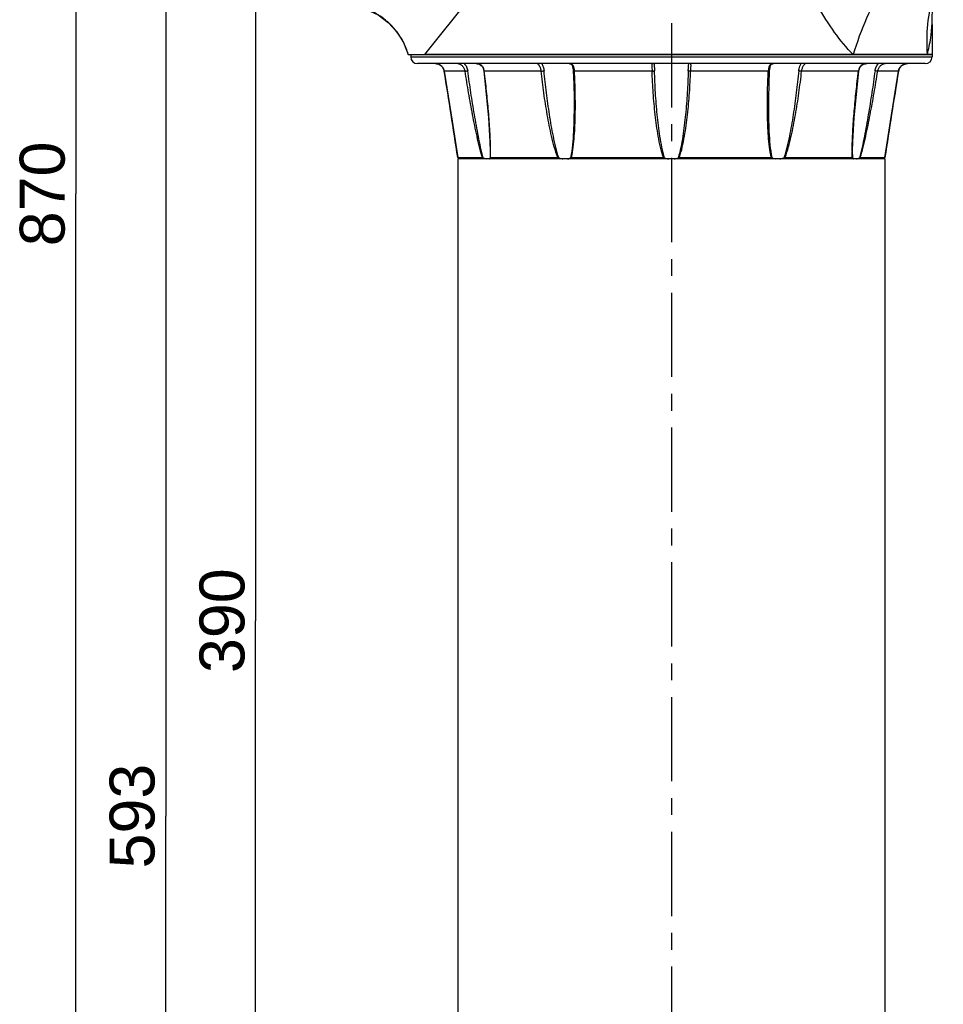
# Model space of a CAD drawing. Header units: millimetres. Extents: x 12 to 2508, y 25 to 1770.
# Tile 22 of 53: x 1310 to 1515, y 711 to 930. Entities that reach past the tile are written whole.
import ezdxf

# ---------------------------------------------------------------- set-up
doc = ezdxf.new("R2010")
doc.units = ezdxf.units.MM
doc.linetypes.add('CENTER', pattern=[0.6, 0.375, -0.075, 0.075, -0.075])
for name, color, linetype in [('ARM1_ABL4', 7, 'Continuous'), ('ARM1_PIPE_PBL5', 7, 'Continuous'), ('COVER_M_PBL14', 7, 'Continuous'), ('COVER_M_PBL24', 7, 'Continuous'), ('FLANGE_ARM1_PBL33', 7, 'Continuous'), ('FLANGE_E_PBL3', 7, 'Continuous'), ('HOLDER_M_PBL23', 7, 'Continuous'), ('HOLDER_M_PBL34', 7, 'Continuous'), ('MODULE_M_ABL1', 7, 'Continuous'), ('MODULE_M_ABL13', 7, 'Continuous'), ('new_view_6_VBL0', 7, 'Continuous')]:
    doc.layers.add(name, color=color, linetype=linetype)
doc.styles.get("Standard").update_dxf_attribs({"font": 'arial.ttf'})
doc.dimstyles.new('DIMSTYLE_11', dxfattribs={"dimtxt": 10, "dimasz": 15, "dimexe": 1, "dimexo": 0.5, "dimgap": 2.5, "dimtad": 1, "dimdsep": 46, "dimtxsty": 'Standard', "dimblk": '_FILLED', "dimblk1": '_FILLED', "dimblk2": '_FILLED', "dimcen": 0.09, "dimclrt": 134, "dimazin": 2, "dimtp": 0.8, "dimtm": 0.8, "dimtfac": 1, "dimtofl": 0, "dimtmove": 0, "dimatfit": 3, "dimldrblk": '_FILLED', "dimfxl": 1, "dimtolj": 1, "dimarcsym": 0})
doc.dimstyles.new('DIMSTYLE_5', dxfattribs={"dimtxt": 10, "dimasz": 15, "dimexe": 1, "dimexo": 0.5, "dimgap": 2.5, "dimtad": 1, "dimdsep": 46, "dimtxsty": 'Standard', "dimblk": '_FILLED', "dimblk1": '_FILLED', "dimblk2": '_FILLED', "dimcen": 0.09, "dimclrt": 134, "dimazin": 2, "dimtp": 0.5, "dimtm": 0.5, "dimtfac": 1, "dimtofl": 0, "dimtmove": 0, "dimatfit": 3, "dimldrblk": '_FILLED', "dimfxl": 1, "dimtolj": 1, "dimarcsym": 0})
doc.dimstyles.new('DIMSTYLE_6', dxfattribs={"dimtxt": 10, "dimasz": 15, "dimexe": 1, "dimexo": 0.5, "dimgap": 2.5, "dimtad": 1, "dimdec": 0, "dimdsep": 46, "dimtxsty": 'Standard', "dimblk": '_FILLED', "dimblk1": '_FILLED', "dimblk2": '_FILLED', "dimcen": 0.09, "dimclrt": 134, "dimazin": 2, "dimtp": 0.8, "dimtm": 0.8, "dimtfac": 1, "dimtdec": 0, "dimtofl": 0, "dimtmove": 0, "dimatfit": 3, "dimldrblk": '_FILLED', "dimfxl": 1, "dimtolj": 1, "dimarcsym": 0})

# ---------------------------------------------------------------- blocks, each defined once
blk = doc.blocks.new('_FILLED')
at = {"color": 0, "linetype": 'ByBlock'}
blk.add_solid([(0, 0), (-1, 0.2), (-1, -0.2)], dxfattribs=at)
blk = doc.blocks.new('*D25')
at = {"color": 134, "transparency": 16777216}
for p, q in [((254.86, 1057.09), (243.86, 1057.09)), ((244.86, 1057.09), (244.86, 984.59)), ((244.86, 912.09), (244.86, 984.59)), ((397.36, 912.09), (243.86, 912.09))]:
    blk.add_line(p, q, dxfattribs=at)
at = {"color": 134, "transparency": 16777216, "xscale": 15, "yscale": 15, "zscale": 15}
for p, rotation in [((244.86, 1057.09), 90), ((244.86, 912.09), 270)]:
    blk.add_blockref('_FILLED', p, dxfattribs=dict(at, rotation=rotation))
at = {"color": 134, "transparency": 16777216, "insert": (232.36, 984.59), "char_height": 10, "width": 23, "attachment_point": 2, "rotation": 90, "line_spacing_factor": 0.9}
blk.add_mtext('145', dxfattribs=at)
blk = doc.blocks.new('*D26')
at = {"color": 134, "transparency": 16777216}
for p, q in [((258.51, 1447.09), (243.86, 1447.09)), ((244.86, 1447.09), (244.86, 1252.09)), ((244.86, 1057.09), (244.86, 1252.09)), ((260.53, 1057.09), (243.86, 1057.09))]:
    blk.add_line(p, q, dxfattribs=at)
at = {"color": 134, "transparency": 16777216, "xscale": 15, "yscale": 15, "zscale": 15}
for p, rotation in [((244.86, 1447.09), 90), ((244.86, 1057.09), 270)]:
    blk.add_blockref('_FILLED', p, dxfattribs=dict(at, rotation=rotation))
at = {"color": 134, "transparency": 16777216, "insert": (232.36, 1252.09), "char_height": 10, "width": 23, "attachment_point": 2, "rotation": 90, "line_spacing_factor": 0.9}
blk.add_mtext('390', dxfattribs=at)
blk = doc.blocks.new('HOLDER_M_PBL23', base_point=(330.93, 1062.59))
at = {"layer": 'HOLDER_M_PBL23', "color": 7}
for p, q in [((278.81, 1126.09), (395.36, 1126.09)), ((395.36, 1119.35), (395.36, 1126.09)), ((308.56, 999.09), (266.31, 1115.22)), ((395.56, 999.09), (395.56, 1115.07)), ((395.56, 999.09), (308.56, 999.09))]:
    blk.add_line(p, q, dxfattribs=at)
at = {"layer": 'HOLDER_M_PBL23', "color": 2}
for p, q in [((282.53, 1126.09), (337.36, 1057.09)), ((369.97, 1115.29), (337.36, 1057.09)), ((267.17, 1112.86), (337.36, 1057.09)), ((337.36, 1057.09), (395.56, 1089.71))]:
    blk.add_line(p, q, dxfattribs=at)
at = {"layer": 'HOLDER_M_PBL23', "color": 7}
for points in [[(278.81, 1126.09), (277.78, 1123.4), (276.29, 1121), (274.37, 1118.93), (272.1, 1117.25), (269.56, 1116.02), (266.83, 1115.3), (266.31, 1115.22)], [(395.56, 1115.07), (395.47, 1116.1), (395.38, 1117.91), (395.36, 1119.35)]]:
    blk.add_lwpolyline(points, dxfattribs=at)
at = {"layer": 'HOLDER_M_PBL23', "color": 2}
for points, knots in [([(369.97, 1115.29), (371.1, 1117.3), (373.47, 1121.09), (376.31, 1124.55), (377.82, 1126.09)], [0, 0, 0, 0, 0.516736, 1, 1, 1, 1]), ([(395.56, 1096.6), (393.51, 1098.58), (389.64, 1102.89), (384.69, 1110.08), (380.65, 1117.85), (378.63, 1123.33), (377.82, 1126.09)], [0, 0, 0, 0, 0.245843, 0.498068, 0.751282, 1, 1, 1, 1]), ([(395.56, 1112.79), (394.98, 1114.94), (394.17, 1119.36), (394.11, 1123.85), (394.26, 1126.09)], [0, 0, 0, 0, 0.497821, 1, 1, 1, 1]), ([(395.36, 1119.36), (395.36, 1119.24), (395.33, 1119.81), (395.31, 1120.03), (395.26, 1120.65), (395.19, 1121.39), (395.07, 1122.35), (394.92, 1123.31), (394.74, 1124.27), (394.52, 1125.19), (394.35, 1125.8), (394.26, 1126.09)], [0, 0, 0, 0, 0.049913, 0.10148, 0.162084, 0.296846, 0.43899, 0.582607, 0.724883, 0.864317, 1, 1, 1, 1]), ([(395.56, 1089.71), (393.1, 1091.39), (388.27, 1095.07), (381.52, 1101.26), (375.33, 1108.01), (371.65, 1112.83), (369.97, 1115.29)], [0, 0, 0, 0, 0.245728, 0.499996, 0.754267, 1, 1, 1, 1])]:
    blk.add_open_spline(points, degree=3, knots=knots, dxfattribs=at)
blk = doc.blocks.new('COVER_M_PBL24', base_point=(286.61, 1057.09))
at = {"layer": 'COVER_M_PBL24', "color": 7}
for p, q in [((264.86, 1114.09), (264.86, 1004.09)), ((265.86, 1115.09), (266.26, 1115.09)), ((308.36, 999.09), (266.25, 1115.1)), ((267.02, 1112.99), (267.12, 1112.99)), ((307.59, 1001.19), (307.79, 1001.19)), ((269.86, 999.09), (308.36, 999.09))]:
    blk.add_line(p, q, dxfattribs=at)
at = {"layer": 'COVER_M_PBL24', "color": 2}
for p, q in [((265.86, 1115.09), (265.86, 1108.25)), ((265.36, 1081.9), (265.36, 1097.01)), ((265.36, 1017.18), (265.36, 1077.29)), ((281.93, 1057.09), (278.19, 1057.09)), ((265.36, 1017.18), (264.86, 1017.18)), ((269.86, 1013.42), (269.86, 999.09))]:
    blk.add_line(p, q, dxfattribs=at)
at = {"layer": 'COVER_M_PBL24', "color": 7}
for centre, radius, start, end in [((265.86, 1114.09), 1, 90, 180), ((269.86, 1004.09), 5, 180, 270)]:
    blk.add_arc(centre, radius, start, end, dxfattribs=at)
at = {"layer": 'COVER_M_PBL24', "color": 2}
for points, knots in [([(264.86, 1107.36), (264.86, 1107.48), (264.91, 1107.72), (265.14, 1108.01), (265.47, 1108.2), (265.73, 1108.25), (265.86, 1108.25)], [0, 0, 0, 0, 0.235369, 0.479473, 0.735601, 1, 1, 1, 1]), ([(265.13, 1100.71), (265.18, 1101.49), (265.31, 1102.94), (265.49, 1104.97), (265.67, 1106.7), (265.8, 1107.76), (265.86, 1108.25)], [0, 0, 0, 0, 0.30997, 0.577162, 0.806335, 1, 1, 1, 1]), ([(281.93, 1057.09), (281.93, 1059.79), (281.63, 1065.14), (279.93, 1075.33), (276.37, 1086.8), (271.17, 1098.43), (267.53, 1105.27), (265.86, 1108.25)], [0, 0, 0, 0, 0.149252, 0.295722, 0.571078, 0.811223, 1, 1, 1, 1]), ([(264.86, 1100.36), (264.86, 1100.43), (264.92, 1100.58), (265.06, 1100.67), (265.13, 1100.71)], [0, 0, 0, 0, 0.43644, 1, 1, 1, 1]), ([(264.86, 1100.36), (264.86, 1100.09), (264.91, 1098.96), (265.13, 1097.83), (265.36, 1097.01)], [0, 0, 0, 0, 0.242082, 1, 1, 1, 1]), ([(265.36, 1097.01), (265.3, 1097.32), (265.19, 1098.09), (265.09, 1099.33), (265.1, 1100.26), (265.13, 1100.71)], [0, 0, 0, 0, 0.254834, 0.631275, 1, 1, 1, 1]), ([(265.36, 1097.01), (266.88, 1094.42), (269.99, 1088.77), (274.14, 1079.46), (276.78, 1070.66), (277.98, 1063.03), (278.19, 1059.08), (278.19, 1057.09)], [0, 0, 0, 0, 0.212526, 0.455172, 0.72059, 0.859335, 1, 1, 1, 1]), ([(278.19, 1057.09), (278.19, 1055.1), (277.98, 1051.15), (276.78, 1043.53), (274.14, 1034.73), (269.99, 1025.41), (266.88, 1019.77), (265.36, 1017.18)], [0, 0, 0, 0, 0.140667, 0.279412, 0.544829, 0.787476, 1, 1, 1, 1]), ([(281.93, 1057.09), (281.93, 1054.97), (281.74, 1050.73), (280.66, 1042.53), (278.23, 1032.94), (274.31, 1022.63), (271.33, 1016.32), (269.86, 1013.42)], [0, 0, 0, 0, 0.139554, 0.277466, 0.542579, 0.786227, 1, 1, 1, 1]), ([(269.86, 1013.42), (269.21, 1013.42), (267.95, 1013.6), (266.31, 1014.39), (265.32, 1015.45), (264.92, 1016.43), (264.86, 1016.93), (264.86, 1017.18)], [0, 0, 0, 0, 0.281225, 0.544973, 0.78193, 0.892456, 1, 1, 1, 1]), ([(269.86, 1013.42), (269.34, 1013.54), (268.35, 1013.91), (266.65, 1015.02), (265.67, 1016.27), (265.36, 1017.18)], [0, 0, 0, 0, 0.259987, 0.52216, 1, 1, 1, 1])]:
    blk.add_open_spline(points, degree=3, knots=knots, dxfattribs=at)
at = {"layer": 'COVER_M_PBL24', "color": 7}
for points, knots in [([(265.36, 1077.29), (265.27, 1077.43), (265.14, 1077.77), (265, 1078.54), (264.96, 1079.59), (265, 1080.65), (265.14, 1081.42), (265.27, 1081.76), (265.36, 1081.9)], [0, 0, 0, 0, 0.105215, 0.226096, 0.499969, 0.773857, 0.894768, 1, 1, 1, 1]), ([(265.36, 1081.9), (265.42, 1082.01), (265.55, 1082.2), (265.79, 1082.42), (266.04, 1082.56), (266.23, 1082.59), (266.32, 1082.59)], [0, 0, 0, 0, 0.299184, 0.558253, 0.786827, 1, 1, 1, 1]), ([(266.32, 1082.59), (266.41, 1082.59), (266.62, 1082.55), (266.91, 1082.39), (267.19, 1082.12), (267.54, 1081.61), (267.86, 1080.76), (267.99, 1079.59), (267.85, 1078.43), (267.54, 1077.57), (267.19, 1077.06), (266.91, 1076.8), (266.62, 1076.63), (266.41, 1076.59), (266.32, 1076.59)], [0, 0, 0, 0, 0.039804, 0.0838, 0.13441, 0.19302, 0.334575, 0.500109, 0.665568, 0.807031, 0.865612, 0.916206, 0.960196, 1, 1, 1, 1]), ([(267.47, 1077.51), (267.33, 1077.8), (267.12, 1078.49), (267.02, 1079.59), (267.12, 1080.68), (267.32, 1081.37), (267.46, 1081.67)], [0, 0, 0, 0, 0.231789, 0.499699, 0.767761, 1, 1, 1, 1]), ([(266.32, 1076.59), (266.23, 1076.59), (266.04, 1076.62), (265.79, 1076.76), (265.55, 1076.99), (265.42, 1077.18), (265.36, 1077.29)], [0, 0, 0, 0, 0.213173, 0.441748, 0.700817, 1, 1, 1, 1])]:
    blk.add_open_spline(points, degree=3, knots=knots, dxfattribs=at)
blk = doc.blocks.new('*D28')
at = {"color": 134, "transparency": 16777216}
for p, q in [((552.16, 1782.09), (203.86, 1782.09)), ((204.86, 1782.09), (204.86, 1347.09)), ((204.86, 912.09), (204.86, 1347.09)), ((397.36, 912.09), (203.86, 912.09))]:
    blk.add_line(p, q, dxfattribs=at)
at = {"color": 134, "transparency": 16777216, "xscale": 15, "yscale": 15, "zscale": 15}
for p, rotation in [((204.86, 1782.09), 90), ((204.86, 912.09), 270)]:
    blk.add_blockref('_FILLED', p, dxfattribs=dict(at, rotation=rotation))
at = {"color": 134, "transparency": 16777216, "insert": (192.36, 1347.09), "char_height": 10, "width": 23, "attachment_point": 2, "rotation": 90, "line_spacing_factor": 0.9}
blk.add_mtext('870', dxfattribs=at)
blk = doc.blocks.new('ARM1_PIPE_PBL5', base_point=(368.607, 1481.943))
at = {"layer": 'ARM1_PIPE_PBL5', "color": 7}
for p, q in [((289.857, 1354.893), (289.857, 1149.293)), ((384.857, 1354.893), (289.857, 1354.893)), ((384.857, 1354.893), (384.857, 1149.293))]:
    blk.add_line(p, q, dxfattribs=at)
blk = doc.blocks.new('FLANGE_ARM1_PBL33', base_point=(337.36, 1366.97))
at = {"layer": 'FLANGE_ARM1_PBL33', "color": 7}
for p, q in [((279.36, 1378.09), (279.36, 1377.59)), ((395.36, 1378.09), (282.53, 1378.09)), ((395.36, 1378.09), (395.36, 1377.59)), ((393.86, 1376.09), (280.86, 1376.09)), ((286.46, 1375.26), (286.47, 1375.25)), ((286.47, 1375.25), (286.73, 1374.74)), ((286.81, 1374.42), (288.59, 1363.27)), ((315.51, 1374.48), (315.51, 1374.48)), ((333.51, 1376.09), (333.51, 1376.08)), ((341.21, 1376.08), (341.21, 1376.08)), ((387.9, 1374.42), (387.98, 1374.75)), ((387.98, 1374.75), (388.25, 1375.26)), ((389.9, 1376.09), (389.88, 1376.09)), ((315.71, 1366.87), (315.71, 1366.87)), ((359.01, 1366.87), (359.01, 1366.87)), ((289.84, 1355.19), (289.84, 1355.19)), ((289.84, 1355.19), (295.32, 1355.19)), ((290.01, 1355.03), (289.9, 1355.14)), ((290.16, 1354.89), (290.01, 1355.03)), ((297.04, 1356.65), (297.04, 1356.64)), ((297.1, 1355.19), (312.06, 1355.19)), ((315.14, 1355.19), (335.58, 1355.19)), ((339.14, 1355.19), (359.57, 1355.19)), ((362.66, 1355.19), (377.62, 1355.19)), ((377.67, 1356.65), (377.67, 1356.65)), ((379.4, 1355.19), (384.87, 1355.19)), ((384.7, 1355.03), (384.55, 1354.89)), ((384.82, 1355.14), (384.7, 1355.03)), ((384.87, 1355.19), (384.87, 1355.19))]:
    blk.add_line(p, q, dxfattribs=at)
at = {"layer": 'FLANGE_ARM1_PBL33', "color": 2}
for p, q in [((279.36, 1377.59), (395.36, 1377.59)), ((286.81, 1374.42), (286.81, 1374.42)), ((291.44, 1374.42), (286.81, 1374.42)), ((308.37, 1374.42), (295.73, 1374.42)), ((333.07, 1374.42), (315.8, 1374.42)), ((358.92, 1374.42), (341.64, 1374.42)), ((378.98, 1374.42), (366.34, 1374.42)), ((387.9, 1374.42), (383.27, 1374.42)), ((387.9, 1374.42), (387.9, 1374.42)), ((297.04, 1356.64), (297.01, 1355.14)), ((377.7, 1355.14), (377.67, 1356.65))]:
    blk.add_line(p, q, dxfattribs=at)
at = {"layer": 'FLANGE_ARM1_PBL33', "color": 7}
for points in [[(284.84, 1376.09), (285.1, 1376.07), (285.61, 1375.94), (286.07, 1375.68), (286.46, 1375.27), (286.73, 1374.75), (286.81, 1374.42)], [(293.89, 1376.09), (294.17, 1376.08), (294.65, 1375.95), (295.07, 1375.68), (295.38, 1375.27), (295.58, 1374.75), (295.64, 1374.44)], [(295.64, 1374.44), (296.7, 1364.02), (297, 1358.71), (297.04, 1356.64)], [(314.61, 1376.09), (314.78, 1376.08), (315.07, 1375.96), (315.26, 1375.72), (315.39, 1375.36), (315.48, 1374.83), (315.51, 1374.48)], [(315.51, 1374.48), (315.63, 1371.52), (315.7, 1368.44), (315.71, 1366.87)], [(359.01, 1366.87), (359.02, 1368.43), (359.08, 1371.5), (359.2, 1374.48)], [(359.2, 1374.48), (359.23, 1374.81), (359.32, 1375.34), (359.45, 1375.71), (359.64, 1375.96), (359.92, 1376.08), (360.1, 1376.09)], [(377.67, 1356.65), (377.71, 1358.7), (378.02, 1364.01), (379.08, 1374.44)], [(379.08, 1374.44), (379.13, 1374.73), (379.32, 1375.25), (379.63, 1375.66), (380.04, 1375.94), (380.52, 1376.07), (380.82, 1376.09)], [(384.87, 1355.19), (385.3, 1357.96), (386.12, 1363.24), (387.9, 1374.42)], [(387.9, 1374.42), (387.98, 1374.73), (388.24, 1375.25), (388.63, 1375.66), (389.09, 1375.93), (389.59, 1376.07), (389.88, 1376.09)], [(288.59, 1363.28), (289.41, 1357.99), (289.84, 1355.19)]]:
    blk.add_lwpolyline(points, dxfattribs=at)
for centre, radius, start, end in [((280.86, 1377.59), 1.5, 180, 270), ((393.86, 1377.59), 1.5, 270, 360), ((337.35, 1359), 4.15, 248.6703, 261.8669), ((337.36, 1359.01), 4.16, 278.1532, 291.3096)]:
    blk.add_arc(centre, radius, start, end, dxfattribs=at)
at = {"layer": 'FLANGE_ARM1_PBL33', "color": 2}
for centre, radius, start, end in [((-1607.02, 1066.49), 1918.7, 8.65377, 9.23508), ((293.1, 1374.1), 2.65, 6.8005, 7.7047), ((381.62, 1374.1), 2.65, 172.2972, 173.1995), ((380.68, 1374.35), 1.72, 110.2835, 113.4277), ((2281.73, 1066.49), 1918.7, 170.76492, 171.34623), ((249.21, 1356.63), 47.91, 359.8995, 0.0177), ((425.5, 1356.63), 47.91, 179.9822, 180.1009)]:
    blk.add_arc(centre, radius, start, end, dxfattribs=at)
for points, knots in [([(286.81, 1374.42), (286.78, 1374.65), (286.62, 1375.11), (286.15, 1375.67), (285.52, 1376.01), (285.06, 1376.09), (284.84, 1376.09)], [0, 0, 0, 0, 0.253524, 0.507122, 0.759714, 1, 1, 1, 1]), ([(289.82, 1376.09), (289.98, 1376.09), (290.34, 1375.99), (290.83, 1375.65), (291.25, 1375.11), (291.4, 1374.65), (291.44, 1374.42)], [0, 0, 0, 0, 0.190201, 0.435933, 0.713024, 1, 1, 1, 1]), ([(291.25, 1376.1), (291.46, 1375.89), (291.73, 1375.52), (291.95, 1374.95), (292.01, 1374.65), (292.04, 1374.5)], [0, 0, 0, 0, 0.490576, 0.744352, 1, 1, 1, 1]), ([(291.44, 1374.42), (291.53, 1374.42), (291.73, 1374.45), (291.92, 1374.48), (292.04, 1374.5)], [0, 0, 0, 0, 0.416559, 1, 1, 1, 1]), ([(295.32, 1355.19), (295.08, 1355.96), (294.66, 1357.53), (293.93, 1360.71), (293.11, 1364.73), (292.24, 1369.57), (291.7, 1372.8), (291.44, 1374.42)], [0, 0, 0, 0, 0.123698, 0.248456, 0.498852, 0.749497, 1, 1, 1, 1]), ([(295.5, 1355.14), (295.28, 1355.92), (294.9, 1357.51), (294.25, 1360.72), (293.52, 1364.76), (292.74, 1369.62), (292.27, 1372.87), (292.04, 1374.5)], [0, 0, 0, 0, 0.123927, 0.24881, 0.499101, 0.749611, 1, 1, 1, 1]), ([(295.72, 1374.46), (295.69, 1374.69), (295.58, 1375.13), (295.18, 1375.69), (294.58, 1376.03), (294.12, 1376.09), (293.89, 1376.09)], [0, 0, 0, 0, 0.254432, 0.497376, 0.742512, 1, 1, 1, 1]), ([(295.73, 1374.42), (295.71, 1374.42), (295.68, 1374.42), (295.64, 1374.43), (295.64, 1374.44)], [0, 0, 0, 0, 0.706396, 1, 1, 1, 1]), ([(297.12, 1356.65), (297.12, 1358.11), (297, 1361.06), (296.68, 1365.49), (296.25, 1369.95), (295.91, 1372.93), (295.73, 1374.42)], [0, 0, 0, 0, 0.246487, 0.496314, 0.74768, 1, 1, 1, 1]), ([(307.56, 1376.09), (307.58, 1376.09), (307.61, 1376.07), (307.64, 1376.04), (307.66, 1376.02)], [0, 0, 0, 0, 0.321692, 1, 1, 1, 1]), ([(307.66, 1376.02), (307.72, 1375.96), (307.87, 1375.77), (308.08, 1375.42), (308.27, 1374.96), (308.35, 1374.6), (308.37, 1374.42)], [0, 0, 0, 0, 0.158759, 0.397071, 0.685763, 1, 1, 1, 1]), ([(308.37, 1374.42), (308.49, 1374.42), (308.7, 1374.44), (308.92, 1374.47), (309.02, 1374.5)], [0, 0, 0, 0, 0.518748, 1, 1, 1, 1]), ([(312.06, 1355.19), (311.77, 1355.96), (311.29, 1357.53), (310.69, 1359.91), (310.19, 1362.31), (309.59, 1365.53), (308.96, 1369.56), (308.56, 1372.8), (308.37, 1374.42)], [0, 0, 0, 0, 0.125369, 0.250705, 0.375919, 0.501001, 0.750761, 1, 1, 1, 1]), ([(308.51, 1376.1), (308.65, 1375.87), (308.88, 1375.35), (308.99, 1374.8), (309.02, 1374.5)], [0, 0, 0, 0, 0.467698, 1, 1, 1, 1]), ([(312.31, 1355.14), (312.05, 1355.91), (311.61, 1357.5), (311.09, 1359.91), (310.63, 1362.33), (310.1, 1365.56), (309.55, 1369.62), (309.19, 1372.87), (309.02, 1374.5)], [0, 0, 0, 0, 0.125304, 0.250632, 0.375771, 0.500827, 0.75062, 1, 1, 1, 1]), ([(315.8, 1374.42), (315.79, 1374.65), (315.76, 1374.97), (315.65, 1375.38), (315.54, 1375.64), (315.37, 1375.85), (315.07, 1376.05), (314.79, 1376.09), (314.61, 1376.09)], [0, 0, 0, 0, 0.292101, 0.42316, 0.542945, 0.654296, 0.763602, 1, 1, 1, 1]), ([(315.14, 1355.19), (315.31, 1355.96), (315.56, 1357.54), (315.78, 1359.92), (315.91, 1362.32), (316.01, 1365.54), (315.99, 1369.57), (315.88, 1372.8), (315.8, 1374.42)], [0, 0, 0, 0, 0.123153, 0.247383, 0.372168, 0.497311, 0.748307, 1, 1, 1, 1]), ([(315.8, 1374.42), (315.76, 1374.42), (315.69, 1374.42), (315.6, 1374.43), (315.54, 1374.45), (315.51, 1374.47), (315.51, 1374.48)], [0, 0, 0, 0, 0.391343, 0.699232, 0.902149, 1, 1, 1, 1]), ([(333.29, 1376.09), (333.24, 1376.09), (333.15, 1376.08), (333.04, 1375.98), (332.99, 1375.83), (332.98, 1375.62), (332.99, 1375.37), (333.03, 1374.97), (333.06, 1374.64), (333.07, 1374.42)], [0, 0, 0, 0, 0.076443, 0.14551, 0.22807, 0.337125, 0.47369, 0.633553, 1, 1, 1, 1]), ([(333.07, 1374.42), (333.13, 1374.42), (333.24, 1374.43), (333.4, 1374.44), (333.51, 1374.47), (333.58, 1374.48), (333.6, 1374.5)], [0, 0, 0, 0, 0.329992, 0.629232, 0.861223, 1, 1, 1, 1]), ([(335.58, 1355.19), (335.31, 1355.95), (334.89, 1357.53), (334.42, 1359.91), (334.05, 1362.32), (333.65, 1365.53), (333.3, 1369.57), (333.13, 1372.8), (333.07, 1374.42)], [0, 0, 0, 0, 0.125134, 0.250221, 0.375268, 0.50028, 0.750196, 1, 1, 1, 1]), ([(333.51, 1376.08), (333.51, 1375.84), (333.56, 1375.32), (333.59, 1374.79), (333.6, 1374.5)], [0, 0, 0, 0, 0.451499, 1, 1, 1, 1]), ([(335.84, 1355.14), (335.6, 1355.91), (335.22, 1357.5), (334.8, 1359.91), (334.47, 1362.33), (334.11, 1365.57), (333.8, 1369.62), (333.65, 1372.87), (333.6, 1374.5)], [0, 0, 0, 0, 0.125108, 0.250235, 0.375241, 0.500244, 0.750168, 1, 1, 1, 1]), ([(341.11, 1374.5), (341.06, 1372.87), (340.91, 1369.62), (340.6, 1365.57), (340.25, 1362.33), (339.91, 1359.91), (339.5, 1357.5), (339.12, 1355.91), (338.87, 1355.14)], [0, 0, 0, 0, 0.249833, 0.499757, 0.62476, 0.749766, 0.874892, 1, 1, 1, 1]), ([(339.14, 1355.19), (339.4, 1355.95), (339.82, 1357.53), (340.29, 1359.91), (340.66, 1362.32), (341.06, 1365.53), (341.42, 1369.57), (341.58, 1372.8), (341.64, 1374.42)], [0, 0, 0, 0, 0.125134, 0.250221, 0.375268, 0.50028, 0.750196, 1, 1, 1, 1]), ([(341.11, 1374.5), (341.12, 1374.79), (341.16, 1375.32), (341.21, 1375.84), (341.21, 1376.08)], [0, 0, 0, 0, 0.548263, 1, 1, 1, 1]), ([(341.64, 1374.42), (341.58, 1374.42), (341.47, 1374.43), (341.32, 1374.44), (341.2, 1374.47), (341.13, 1374.48), (341.11, 1374.5)], [0, 0, 0, 0, 0.329984, 0.629222, 0.861216, 1, 1, 1, 1]), ([(341.64, 1374.42), (341.65, 1374.64), (341.68, 1374.97), (341.72, 1375.37), (341.74, 1375.62), (341.73, 1375.83), (341.68, 1375.98), (341.57, 1376.08), (341.47, 1376.09), (341.43, 1376.09)], [0, 0, 0, 0, 0.366465, 0.526327, 0.662883, 0.771934, 0.854491, 0.923557, 1, 1, 1, 1]), ([(359.57, 1355.19), (359.4, 1355.96), (359.16, 1357.54), (358.93, 1359.92), (358.8, 1362.32), (358.71, 1365.54), (358.72, 1369.57), (358.84, 1372.8), (358.92, 1374.42)], [0, 0, 0, 0, 0.123153, 0.247383, 0.372168, 0.497311, 0.748307, 1, 1, 1, 1]), ([(359.86, 1376.08), (359.71, 1376.05), (359.4, 1375.94), (359.09, 1375.53), (358.96, 1375.01), (358.92, 1374.62), (358.92, 1374.42)], [0, 0, 0, 0, 0.225201, 0.448079, 0.705623, 1, 1, 1, 1]), ([(358.92, 1374.42), (358.95, 1374.42), (359.02, 1374.42), (359.12, 1374.43), (359.17, 1374.45), (359.2, 1374.47), (359.2, 1374.48)], [0, 0, 0, 0, 0.391358, 0.699253, 0.902159, 1, 1, 1, 1]), ([(365.69, 1374.5), (365.53, 1372.87), (365.17, 1369.62), (364.61, 1365.56), (364.08, 1362.33), (363.63, 1359.91), (363.1, 1357.5), (362.67, 1355.91), (362.4, 1355.14)], [0, 0, 0, 0, 0.24938, 0.499173, 0.624229, 0.749369, 0.874696, 1, 1, 1, 1]), ([(362.66, 1355.19), (362.95, 1355.96), (363.43, 1357.53), (364.02, 1359.91), (364.53, 1362.31), (365.12, 1365.53), (365.75, 1369.56), (366.16, 1372.8), (366.34, 1374.42)], [0, 0, 0, 0, 0.125369, 0.250705, 0.37592, 0.501001, 0.750761, 1, 1, 1, 1]), ([(365.69, 1374.5), (365.71, 1374.65), (365.79, 1375.21), (366, 1375.76), (366.21, 1376.11)], [0, 0, 0, 0, 0.271527, 1, 1, 1, 1]), ([(366.34, 1374.42), (366.23, 1374.42), (366.01, 1374.44), (365.79, 1374.47), (365.69, 1374.5)], [0, 0, 0, 0, 0.518741, 1, 1, 1, 1]), ([(366.34, 1374.42), (366.37, 1374.65), (366.45, 1374.98), (366.62, 1375.38), (366.76, 1375.63), (366.89, 1375.83), (367, 1375.97), (367.08, 1376.05), (367.13, 1376.08), (367.14, 1376.09), (367.15, 1376.09)], [0, 0, 0, 0, 0.365961, 0.534601, 0.68613, 0.813636, 0.910366, 0.972281, 0.990112, 1, 1, 1, 1]), ([(377.59, 1356.65), (377.59, 1358.11), (377.71, 1361.06), (378.03, 1365.49), (378.46, 1369.95), (378.8, 1372.93), (378.98, 1374.42)], [0, 0, 0, 0, 0.246487, 0.496314, 0.74768, 1, 1, 1, 1]), ([(378.98, 1374.42), (379.01, 1374.42), (379.03, 1374.42), (379.07, 1374.43), (379.08, 1374.44)], [0, 0, 0, 0, 0.706367, 1, 1, 1, 1]), ([(380, 1375.94), (379.86, 1375.87), (379.59, 1375.71), (379.18, 1375.24), (379.03, 1374.77), (378.99, 1374.46)], [0, 0, 0, 0, 0.24782, 0.492856, 1, 1, 1, 1]), ([(382.67, 1374.5), (382.45, 1372.87), (381.97, 1369.62), (381.19, 1364.76), (380.47, 1360.72), (379.81, 1357.51), (379.43, 1355.92), (379.22, 1355.14)], [0, 0, 0, 0, 0.250389, 0.500899, 0.75119, 0.876073, 1, 1, 1, 1]), ([(379.4, 1355.19), (379.63, 1355.96), (380.05, 1357.53), (380.79, 1360.71), (381.6, 1364.73), (382.48, 1369.57), (383.01, 1372.8), (383.27, 1374.42)], [0, 0, 0, 0, 0.123698, 0.248456, 0.498852, 0.749497, 1, 1, 1, 1]), ([(382.67, 1374.5), (382.72, 1374.81), (382.9, 1375.4), (383.26, 1375.91), (383.48, 1376.11)], [0, 0, 0, 0, 0.508956, 1, 1, 1, 1]), ([(383.27, 1374.42), (383.19, 1374.42), (382.99, 1374.45), (382.79, 1374.48), (382.67, 1374.5)], [0, 0, 0, 0, 0.416552, 1, 1, 1, 1]), ([(383.27, 1374.42), (383.31, 1374.65), (383.47, 1375.11), (383.88, 1375.65), (384.37, 1375.99), (384.73, 1376.09), (384.89, 1376.09)], [0, 0, 0, 0, 0.286991, 0.564076, 0.809799, 1, 1, 1, 1]), ([(389.88, 1376.09), (389.65, 1376.09), (389.19, 1376.01), (388.56, 1375.67), (388.1, 1375.11), (387.94, 1374.65), (387.9, 1374.42)], [0, 0, 0, 0, 0.240309, 0.492906, 0.746498, 1, 1, 1, 1]), ([(315.71, 1366.87), (315.71, 1365.88), (315.69, 1363.91), (315.58, 1360.96), (315.38, 1358.03), (315.14, 1356.09), (314.94, 1355.14)], [0, 0, 0, 0, 0.251342, 0.50208, 0.752003, 1, 1, 1, 1]), ([(359.77, 1355.14), (359.58, 1356.09), (359.33, 1358.03), (359.13, 1360.96), (359.03, 1363.91), (359.01, 1365.88), (359.01, 1366.87)], [0, 0, 0, 0, 0.247997, 0.49792, 0.748658, 1, 1, 1, 1]), ([(297.1, 1355.19), (297.1, 1355.3), (297.12, 1355.75), (297.12, 1356.21), (297.12, 1356.55)], [0, 0, 0, 0, 0.247907, 1, 1, 1, 1]), ([(377.62, 1355.19), (377.61, 1355.3), (377.6, 1355.75), (377.59, 1356.21), (377.59, 1356.55)], [0, 0, 0, 0, 0.247906, 1, 1, 1, 1])]:
    blk.add_open_spline(points, degree=3, knots=knots, dxfattribs=at)
for points in [[(360.1, 1376.09), (360.02, 1376.09), (359.94, 1376.09), (359.86, 1376.08)], [(380.41, 1376.06), (380.3, 1376.04), (380.19, 1376.01), (380.09, 1375.97)], [(380.82, 1376.09), (380.68, 1376.09), (380.55, 1376.08), (380.41, 1376.06)]]:
    blk.add_open_spline(points, degree=3, dxfattribs=at)
at = {"layer": 'FLANGE_ARM1_PBL33', "color": 7}
for points, knots in [([(289.84, 1355.19), (289.84, 1355.19), (289.85, 1355.18), (289.86, 1355.16), (289.88, 1355.15), (289.9, 1355.14)], [0, 0, 0, 0, 0.091486, 0.302251, 1, 1, 1, 1]), ([(295.5, 1355.14), (295.46, 1355.15), (295.41, 1355.17), (295.34, 1355.19), (295.32, 1355.19)], [0, 0, 0, 0, 0.5666, 1, 1, 1, 1]), ([(295.5, 1355.14), (295.56, 1355.11), (295.78, 1355.01), (296.01, 1354.93), (296.19, 1354.89)], [0, 0, 0, 0, 0.273436, 1, 1, 1, 1]), ([(296.78, 1354.89), (296.84, 1354.91), (296.94, 1354.98), (296.99, 1355.08), (297.01, 1355.14)], [0, 0, 0, 0, 0.509392, 1, 1, 1, 1]), ([(297.1, 1355.19), (297.08, 1355.19), (297.04, 1355.18), (297.02, 1355.15), (297.01, 1355.14)], [0, 0, 0, 0, 0.555205, 1, 1, 1, 1]), ([(312.31, 1355.14), (312.29, 1355.14), (312.21, 1355.17), (312.12, 1355.19), (312.06, 1355.19)], [0, 0, 0, 0, 0.26227, 1, 1, 1, 1]), ([(312.31, 1355.14), (312.39, 1355.11), (312.69, 1355), (313.01, 1354.93), (313.24, 1354.89)], [0, 0, 0, 0, 0.255332, 1, 1, 1, 1]), ([(314.27, 1354.89), (314.34, 1354.9), (314.57, 1354.96), (314.79, 1355.05), (314.94, 1355.14)], [0, 0, 0, 0, 0.267606, 1, 1, 1, 1]), ([(315.14, 1355.19), (315.12, 1355.19), (315.05, 1355.18), (314.98, 1355.16), (314.94, 1355.14)], [0, 0, 0, 0, 0.281313, 1, 1, 1, 1]), ([(335.84, 1355.14), (335.82, 1355.14), (335.73, 1355.17), (335.64, 1355.19), (335.58, 1355.19)], [0, 0, 0, 0, 0.242297, 1, 1, 1, 1]), ([(339.14, 1355.19), (339.11, 1355.19), (339.02, 1355.18), (338.94, 1355.16), (338.87, 1355.14)], [0, 0, 0, 0, 0.256999, 1, 1, 1, 1]), ([(359.77, 1355.14), (359.76, 1355.14), (359.7, 1355.18), (359.63, 1355.19), (359.57, 1355.19)], [0, 0, 0, 0, 0.22419, 1, 1, 1, 1]), ([(359.77, 1355.14), (359.82, 1355.11), (360.03, 1354.99), (360.26, 1354.93), (360.44, 1354.89)], [0, 0, 0, 0, 0.234267, 1, 1, 1, 1]), ([(361.47, 1354.89), (361.55, 1354.9), (361.86, 1354.96), (362.17, 1355.05), (362.4, 1355.14)], [0, 0, 0, 0, 0.243825, 1, 1, 1, 1]), ([(362.66, 1355.19), (362.64, 1355.19), (362.55, 1355.18), (362.46, 1355.16), (362.4, 1355.14)], [0, 0, 0, 0, 0.233935, 1, 1, 1, 1]), ([(377.7, 1355.14), (377.7, 1355.15), (377.67, 1355.18), (377.64, 1355.19), (377.62, 1355.19)], [0, 0, 0, 0, 0.444796, 1, 1, 1, 1]), ([(377.7, 1355.14), (377.72, 1355.08), (377.78, 1354.98), (377.88, 1354.91), (377.93, 1354.89)], [0, 0, 0, 0, 0.490608, 1, 1, 1, 1]), ([(378.53, 1354.89), (378.58, 1354.9), (378.82, 1354.97), (379.05, 1355.06), (379.22, 1355.14)], [0, 0, 0, 0, 0.225245, 1, 1, 1, 1]), ([(379.4, 1355.19), (379.37, 1355.19), (379.31, 1355.17), (379.25, 1355.15), (379.22, 1355.14)], [0, 0, 0, 0, 0.433395, 1, 1, 1, 1]), ([(384.82, 1355.14), (384.83, 1355.15), (384.85, 1355.16), (384.87, 1355.18), (384.87, 1355.19), (384.87, 1355.19)], [0, 0, 0, 0, 0.697766, 0.908534, 1, 1, 1, 1])]:
    blk.add_open_spline(points, degree=3, knots=knots, dxfattribs=at)
blk = doc.blocks.new('ARM1_ABL4', base_point=(368.61, 1469.84))
at = {"layer": 'ARM1_PIPE_PBL5'}
blk.add_blockref('ARM1_PIPE_PBL5', (368.61, 1481.94), dxfattribs=at)
at = {"layer": 'FLANGE_ARM1_PBL33'}
blk.add_blockref('FLANGE_ARM1_PBL33', (337.36, 1366.97), dxfattribs=at)
blk = doc.blocks.new('*D35')
at = {"color": 134, "transparency": 16777216}
for p, q in [((269.36, 1505.09), (223.86, 1505.09)), ((224.86, 1505.09), (224.86, 1208.59)), ((224.86, 912.09), (224.86, 1208.59)), ((397.36, 912.09), (223.86, 912.09))]:
    blk.add_line(p, q, dxfattribs=at)
at = {"color": 134, "transparency": 16777216, "xscale": 15, "yscale": 15, "zscale": 15}
for p, rotation in [((224.86, 1505.09), 90), ((224.86, 912.09), 270)]:
    blk.add_blockref('_FILLED', p, dxfattribs=dict(at, rotation=rotation))
at = {"color": 134, "transparency": 16777216, "insert": (212.36, 1208.59), "char_height": 10, "width": 23, "attachment_point": 2, "rotation": 90, "line_spacing_factor": 0.9}
blk.add_mtext('593', dxfattribs=at)
blk = doc.blocks.new('HOLDER_M_PBL34', base_point=(330.93, 1441.59))
at = {"layer": 'HOLDER_M_PBL34', "color": 7}
for p, q in [((266.31, 1388.96), (308.56, 1505.09)), ((395.56, 1505.09), (308.56, 1505.09)), ((395.56, 1389.12), (395.56, 1505.09)), ((395.36, 1384.83), (395.36, 1378.09)), ((278.81, 1378.09), (395.36, 1378.09))]:
    blk.add_line(p, q, dxfattribs=at)
at = {"layer": 'HOLDER_M_PBL34', "color": 2}
for p, q in [((337.36, 1447.09), (267.17, 1391.33)), ((282.53, 1378.09), (337.36, 1447.09)), ((337.36, 1447.09), (369.97, 1388.89)), ((395.56, 1414.48), (337.36, 1447.09))]:
    blk.add_line(p, q, dxfattribs=at)
at = {"layer": 'HOLDER_M_PBL34', "color": 7}
for points in [[(266.31, 1388.97), (266.83, 1388.89), (269.56, 1388.16), (272.1, 1386.94), (274.37, 1385.26), (276.29, 1383.19), (277.78, 1380.79), (278.81, 1378.09)], [(395.36, 1384.83), (395.38, 1386.28), (395.47, 1388.08), (395.56, 1389.12)]]:
    blk.add_lwpolyline(points, dxfattribs=at)
at = {"layer": 'HOLDER_M_PBL34', "color": 2}
for centre, radius, start, end in [((264.35, 1374.07), 15.02, 75.4846, 82.5081), ((264.36, 1374.09), 15, 70.5411, 75.4889), ((264.36, 1374.09), 15, 64.8519, 70.5335), ((264.36, 1374.1), 15, 59.6609, 64.8517), ((264.34, 1374.07), 15.03, 53.7221, 59.6549), ((264.36, 1374.1), 14.99, 48.74, 53.7226), ((264.34, 1374.08), 15.02, 42.1857, 48.7315), ((264.36, 1374.09), 15, 37.7356, 42.1862), ((264.34, 1374.08), 15.02, 29.9503, 37.7276), ((264.38, 1374.11), 14.97, 26.6779, 29.9475), ((264.32, 1374.08), 15.04, 15.6821, 26.6662), ((264.45, 1374.12), 14.91, 15.4656, 15.6672)]:
    blk.add_arc(centre, radius, start, end, dxfattribs=at)
for points, knots in [([(395.56, 1414.48), (393.1, 1412.8), (388.27, 1409.12), (381.52, 1402.93), (375.33, 1396.18), (371.65, 1391.35), (369.97, 1388.89)], [0, 0, 0, 0, 0.245728, 0.499996, 0.754267, 1, 1, 1, 1]), ([(395.56, 1407.58), (393.51, 1405.6), (389.64, 1401.29), (384.69, 1394.11), (380.65, 1386.33), (378.63, 1380.86), (377.82, 1378.09)], [0, 0, 0, 0, 0.245843, 0.498069, 0.751282, 1, 1, 1, 1]), ([(395.56, 1391.4), (394.98, 1389.25), (394.17, 1384.83), (394.11, 1380.33), (394.26, 1378.09)], [0, 0, 0, 0, 0.497821, 1, 1, 1, 1]), ([(377.82, 1378.09), (376.31, 1379.63), (373.47, 1383.1), (371.1, 1386.88), (369.97, 1388.89)], [0, 0, 0, 0, 0.483272, 1, 1, 1, 1]), ([(394.26, 1378.09), (394.45, 1378.69), (394.76, 1379.93), (395.03, 1381.51), (395.19, 1382.79), (395.27, 1383.67), (395.32, 1384.35), (395.35, 1384.72), (395.36, 1384.83)], [0, 0, 0, 0, 0.275021, 0.560843, 0.702989, 0.837741, 0.950121, 1, 1, 1, 1])]:
    blk.add_open_spline(points, degree=3, knots=knots, dxfattribs=at)
blk = doc.blocks.new('MODULE_M_ABL1', base_point=(315.107, 1179.593))
at = {"layer": 'COVER_M_PBL24'}
blk.add_blockref('COVER_M_PBL24', (286.608, 1057.093), dxfattribs=at)
at = {"layer": 'HOLDER_M_PBL23'}
blk.add_blockref('HOLDER_M_PBL23', (330.935, 1062.593), dxfattribs=at)
at = {"layer": 'MODULE_M_ABL1', "color": 134}
for base, p1, p2, angle, picture, middle in [((244.857, 1447.093), (261.034, 1057.093), (259.011, 1447.093), 90, '*D26', (244.857, 1252.206)), ((244.857, 912.093), (255.357, 1057.093), (397.857, 912.093), 270, '*D25', (244.857, 984.669))]:
    dim = blk.add_linear_dim(base=base, p1=p1, p2=p2, angle=angle, dimstyle='DIMSTYLE_5', dxfattribs=at)
    dim.commit()
    dim.dimension.update_dxf_attribs({"geometry": picture, "text_midpoint": middle, "dimtype": 128})
blk = doc.blocks.new('FLANGE_E_PBL3', base_point=(411.606, 1363.343))
at = {"layer": 'FLANGE_E_PBL3', "color": 134}
dim = blk.add_linear_dim(base=(204.857, 912.093), p1=(552.657, 1782.093), p2=(397.857, 912.093), angle=270, dimstyle='DIMSTYLE_6', dxfattribs=at)
dim.commit()
dim.dimension.update_dxf_attribs({"geometry": '*D28', "text_midpoint": (204.857, 1347.113), "dimtype": 128})
blk = doc.blocks.new('COVER_M_PBL14', base_point=(305.107, 1208.596))
at = {"layer": 'COVER_M_PBL14', "color": 7}
for p, q in [((266.254, 1389.087), (308.359, 1505.099)), ((269.857, 1505.093), (308.357, 1505.093)), ((307.595, 1502.993), (307.793, 1502.993)), ((264.857, 1500.093), (264.857, 1390.093)), ((267.019, 1391.193), (267.121, 1391.193)), ((265.857, 1389.093), (266.257, 1389.093))]:
    blk.add_line(p, q, dxfattribs=at)
at = {"layer": 'COVER_M_PBL14', "color": 2}
for p, q in [((269.857, 1505.093), (269.857, 1490.77)), ((265.357, 1487.005), (264.857, 1487.005)), ((265.357, 1426.899), (265.357, 1487.005)), ((281.932, 1447.093), (278.186, 1447.093)), ((265.357, 1407.18), (265.357, 1422.287)), ((265.857, 1395.939), (265.857, 1389.093))]:
    blk.add_line(p, q, dxfattribs=at)
at = {"layer": 'COVER_M_PBL14', "color": 7}
for centre, radius, start, end in [((269.857, 1500.093), 5, 90, 180), ((265.857, 1390.093), 1, 180, 270)]:
    blk.add_arc(centre, radius, start, end, dxfattribs=at)
at = {"layer": 'COVER_M_PBL14', "color": 2}
for points, knots in [([(269.857, 1490.771), (269.212, 1490.771), (267.953, 1490.588), (266.309, 1489.795), (265.322, 1488.732), (264.924, 1487.755), (264.857, 1487.252), (264.857, 1487.005)], [0, 0, 0, 0, 0.2809752, 0.5446724, 0.7818248, 0.8924254, 1, 1, 1, 1]), ([(265.358, 1487.005), (265.672, 1487.918), (266.654, 1489.167), (268.347, 1490.273), (269.346, 1490.648), (269.857, 1490.77)], [0, 0, 0, 0, 0.4778955, 0.7400545, 1, 1, 1, 1]), ([(269.857, 1490.77), (271.329, 1487.864), (274.308, 1481.555), (278.231, 1471.249), (280.66, 1461.66), (281.742, 1453.452), (281.932, 1449.22), (281.932, 1447.093)], [0, 0, 0, 0, 0.2137629, 0.4573815, 0.7225085, 0.8604355, 1, 1, 1, 1]), ([(265.357, 1487.005), (266.882, 1484.416), (269.986, 1478.774), (274.144, 1469.456), (276.781, 1460.655), (277.976, 1453.035), (278.186, 1449.082), (278.186, 1447.093)], [0, 0, 0, 0, 0.2125264, 0.4551724, 0.7205907, 0.8593355, 1, 1, 1, 1]), ([(278.186, 1447.093), (278.186, 1445.104), (277.976, 1441.151), (276.781, 1433.53), (274.144, 1424.73), (269.986, 1415.412), (266.882, 1409.769), (265.357, 1407.18)], [0, 0, 0, 0, 0.1406665, 0.2794114, 0.5448276, 0.7874729, 1, 1, 1, 1]), ([(281.932, 1447.093), (281.932, 1444.396), (281.628, 1439.049), (279.934, 1428.855), (276.365, 1417.385), (271.169, 1405.756), (267.527, 1398.912), (265.857, 1395.939)], [0, 0, 0, 0, 0.1492565, 0.2957259, 0.5711187, 0.8112363, 1, 1, 1, 1]), ([(265.357, 1407.18), (265.279, 1406.898), (265.007, 1405.798), (264.857, 1404.663), (264.857, 1403.822)], [0, 0, 0, 0, 0.2582822, 1, 1, 1, 1]), ([(265.132, 1403.472), (265.112, 1403.775), (265.085, 1404.544), (265.15, 1405.785), (265.275, 1406.715), (265.357, 1407.18)], [0, 0, 0, 0, 0.2449106, 0.6188678, 1, 1, 1, 1]), ([(264.857, 1403.822), (264.857, 1403.755), (264.925, 1403.602), (265.056, 1403.513), (265.132, 1403.472)], [0, 0, 0, 0, 0.4364447, 1, 1, 1, 1]), ([(265.857, 1395.939), (265.796, 1396.424), (265.668, 1397.483), (265.525, 1398.867), (265.406, 1400.113), (265.283, 1401.564), (265.175, 1402.691), (265.132, 1403.472)], [0, 0, 0, 0, 0.1936569, 0.4228225, 0.5514331, 0.689976, 1, 1, 1, 1]), ([(265.857, 1395.939), (265.727, 1395.939), (265.47, 1395.983), (265.139, 1396.175), (264.911, 1396.468), (264.857, 1396.706), (264.857, 1396.821)], [0, 0, 0, 0, 0.2643076, 0.520371, 0.7645476, 1, 1, 1, 1])]:
    blk.add_open_spline(points, degree=3, knots=knots, dxfattribs=at)
at = {"layer": 'COVER_M_PBL14', "color": 7}
for points, knots in [([(265.357, 1422.287), (265.274, 1422.43), (265.145, 1422.766), (265.001, 1423.54), (264.963, 1424.593), (265.001, 1425.646), (265.145, 1426.42), (265.274, 1426.756), (265.357, 1426.899)], [0, 0, 0, 0, 0.1052149, 0.2260961, 0.4999693, 0.7738569, 0.8947679, 1, 1, 1, 1]), ([(265.357, 1426.899), (265.419, 1427.005), (265.55, 1427.196), (265.787, 1427.422), (266.045, 1427.561), (266.228, 1427.593), (266.316, 1427.593)], [0, 0, 0, 0, 0.299184, 0.5582529, 0.7868271, 1, 1, 1, 1]), ([(266.316, 1421.593), (266.414, 1421.593), (266.622, 1421.633), (266.913, 1421.798), (267.187, 1422.062), (267.539, 1422.572), (267.855, 1423.429), (267.987, 1424.594), (267.855, 1425.758), (267.539, 1426.614), (267.187, 1427.124), (266.913, 1427.388), (266.622, 1427.553), (266.414, 1427.593), (266.316, 1427.593)], [0, 0, 0, 0, 0.0398145, 0.0838237, 0.1344307, 0.1930609, 0.3346014, 0.5001238, 0.6655587, 0.8070151, 0.8655992, 0.9161952, 0.960191, 1, 1, 1, 1]), ([(267.462, 1422.519), (267.321, 1422.817), (267.118, 1423.508), (267.022, 1424.601), (267.12, 1425.692), (267.325, 1426.381), (267.468, 1426.678)], [0, 0, 0, 0, 0.232402, 0.5005003, 0.7682861, 1, 1, 1, 1]), ([(266.316, 1421.593), (266.228, 1421.593), (266.045, 1421.624), (265.787, 1421.763), (265.55, 1421.99), (265.419, 1422.181), (265.357, 1422.287)], [0, 0, 0, 0, 0.213173, 0.4417484, 0.7008169, 1, 1, 1, 1])]:
    blk.add_open_spline(points, degree=3, knots=knots, dxfattribs=at)
at = {"layer": 'COVER_M_PBL14', "color": 134}
dim = blk.add_linear_dim(base=(224.857, 912.093), p1=(269.857, 1505.093), p2=(397.857, 912.093), angle=270, dimstyle='DIMSTYLE_11', dxfattribs=at)
dim.commit()
dim.dimension.update_dxf_attribs({"geometry": '*D35', "text_midpoint": (224.857, 1208.594), "dimtype": 128})
blk = doc.blocks.new('MODULE_M_ABL13', base_point=(305.11, 1208.6))
at = {"layer": 'COVER_M_PBL14'}
blk.add_blockref('COVER_M_PBL14', (305.11, 1208.6), dxfattribs=at)
at = {"layer": 'HOLDER_M_PBL34'}
blk.add_blockref('HOLDER_M_PBL34', (330.93, 1441.59), dxfattribs=at)
blk = doc.blocks.new('NEW_VIEW_6_VBL0', base_point=(411.61, 1363.34))
at = {"layer": 'ARM1_ABL4'}
blk.add_blockref('ARM1_ABL4', (368.61, 1469.84), dxfattribs=at)
at = {"layer": 'FLANGE_E_PBL3'}
blk.add_blockref('FLANGE_E_PBL3', (411.61, 1363.34), dxfattribs=at)
at = {"layer": 'MODULE_M_ABL1'}
blk.add_blockref('MODULE_M_ABL1', (315.11, 1179.59), dxfattribs=at)
at = {"layer": 'MODULE_M_ABL13'}
blk.add_blockref('MODULE_M_ABL13', (305.11, 1208.6), dxfattribs=at)

msp = doc.modelspace()

# ---------------------------------------------------------------- linework, layer by layer
at = {"color": 1, "linetype": 'CENTER', "ltscale": 50}
msp.add_line((1455, 1049.644), (1455, 543.644), dxfattribs=at)

# ---------------------------------------------------------------- block references
at = {"layer": 'new_view_6_VBL0'}
msp.add_blockref('NEW_VIEW_6_VBL0', (1529.249, 907.894), dxfattribs=at)

doc.saveas('drawing.dxf')
